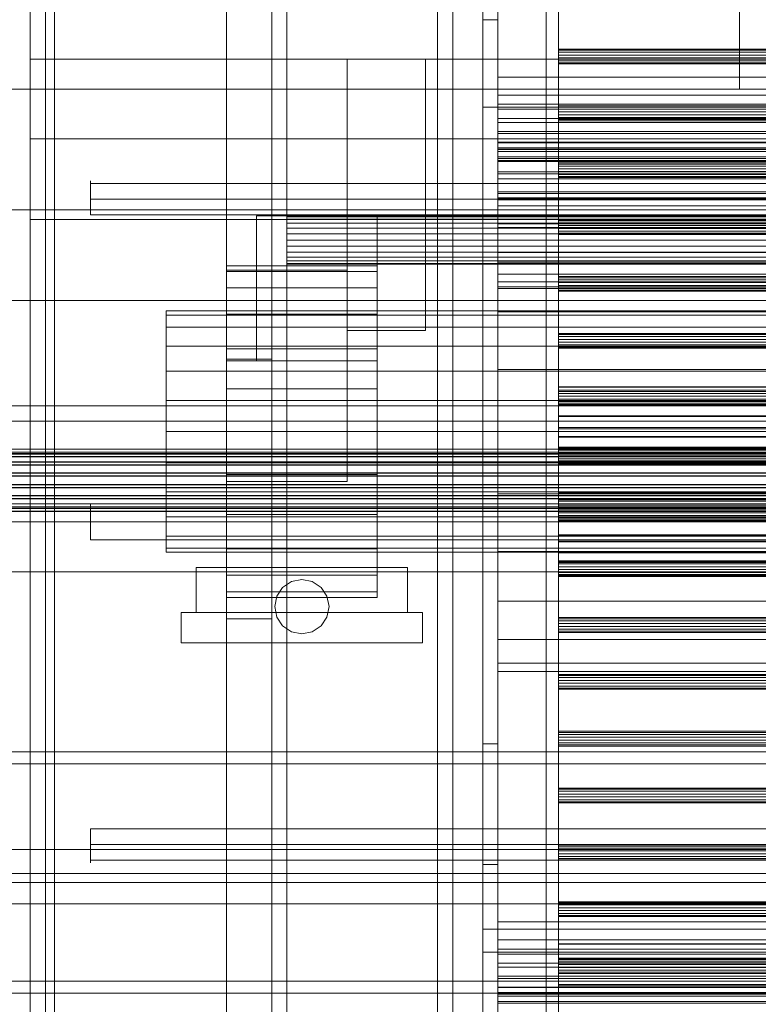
# Model space of a CAD drawing. Header units: millimetres. Extents: x -4395 to 65662, y -65530 to 6847.
# Tile 169 of 256: x -1408 to -1164, y -34543 to -34217. Entities that reach past the tile are written whole.
import ezdxf

# ---------------------------------------------------------------- set-up
doc = ezdxf.new("R2010")
doc.units = ezdxf.units.MM
for name, color, linetype, lineweight in [('COTAS_O', 1, 'Continuous', 0), ('frontal_briquetadora', 7, 'Continuous', 0), ('frontal_C03', 7, 'Continuous', 0), ('frontal_dosificador', 7, 'Continuous', 0), ('frontal_secador', 7, 'Continuous', 0), ('frontal_tolva', 7, 'Continuous', 0)]:
    doc.layers.add(name, color=color, linetype=linetype, lineweight=lineweight)
doc.dimstyles.new('R19_100', dxfattribs={"dimtxt": 250, "dimasz": 150, "dimexe": 150, "dimexo": 80, "dimgap": 100, "dimtad": 1, "dimtih": 1, "dimtoh": 1, "dimdsep": 46, "dimcen": 0.09, "dimadec": 0, "dimazin": 0, "dimtfac": 1, "dimtdec": 4, "dimtofl": 0, "dimtmove": 0, "dimatfit": 3, "dimfxl": 1, "dimtolj": 1, "dimtzin": 0, "dimarcsym": 0})

# ---------------------------------------------------------------- blocks, each defined once
blk = doc.blocks.new('DIM_R33_42')
at = {"layer": 'COTAS_O'}
for p, q in [((-1725, -31700), (-1025, -31700)), ((-1025, -31700), (-1070, -31850)), ((-1025, -34400), (-1025, -31700)), ((-1025, -31700), (-980, -31850)), ((-1025, -34400), (-1070, -34250)), ((-1025, -34400), (-980, -34250)), ((-1725, -34400), (-1025, -34400))]:
    blk.add_line(p, q, dxfattribs=at)
blk.add_text('2700 O', height=250, rotation=90, dxfattribs=at).set_placement((-1125, -33050))
blk = doc.blocks.new('DIM_R33_43')
at = {"layer": 'COTAS_O'}
for p, q in [((-1725, -33700), (-1575, -33655)), ((1725, -33700), (1575, -33655)), ((-1725, -34400), (-1725, -33700)), ((-1725, -33700), (1725, -33700)), ((-1725, -33700), (-1575, -33745)), ((1725, -33700), (1575, -33745)), ((1725, -34400), (1725, -33700))]:
    blk.add_line(p, q, dxfattribs=at)
blk.add_text('3450 O', height=250, dxfattribs=at).set_placement((0, -33600))
blk = doc.blocks.new('DIM_R33_48')
at = {"layer": 'COTAS_O'}
for p, q in [((-1480, -33670), (-780, -33670)), ((-780, -33670), (-825, -33820)), ((-780, -36000), (-780, -33670)), ((-780, -33670), (-735, -33820)), ((-780, -36000), (-825, -35850)), ((-780, -36000), (-735, -35850)), ((-1480, -36000), (-780, -36000))]:
    blk.add_line(p, q, dxfattribs=at)
blk.add_text('2330 O', height=250, rotation=90, dxfattribs=at).set_placement((-880, -34835))
blk = doc.blocks.new('DIM_R33_50')
at = {"layer": 'COTAS_O'}
for p, q in [((-1400, -33000), (-700, -33000)), ((-700, -33000), (-745, -33150)), ((-700, -36000), (-700, -33000)), ((-700, -33000), (-655, -33150)), ((-700, -36000), (-745, -35850)), ((-700, -36000), (-655, -35850)), ((-1400, -36000), (-700, -36000))]:
    blk.add_line(p, q, dxfattribs=at)
blk.add_text('3000 O', height=250, rotation=90, dxfattribs=at).set_placement((-800, -34500))

msp = doc.modelspace()

# ---------------------------------------------------------------- linework, layer by layer
at = {"layer": 'frontal_briquetadora'}
for p, q in [((-1405, -34230.013), (-1405, -34203.884)), ((-1405, -34225.252), (-1405, -34212.624)), ((-1405, -34221.717), (-1405, -34213.397)), ((-1405, -34231.933), (-1405, -34221.717)), ((-1405, -34239.229), (-1405, -34225.252)), ((-1300, -34230.013), (-1405, -34230.013)), ((-1405, -34256.484), (-1405, -34230.013)), ((-630, -34230.013), (-1405, -34230.013)), ((-1300, -34230), (-1274, -34230)), ((-1300, -34230.013), (-1300, -34230)), ((-1300, -34230), (-1300, -34320)), ((-1300, -34256.484), (-1300, -34230.013)), ((-1274, -34230), (-1274, -34230.013)), ((-1274, -34320), (-1274, -34230)), ((-1274, -34230.013), (-1274, -34256.484)), ((-810, -34230.013), (-1274, -34230.013)), ((-1405, -34243.924), (-1405, -34231.933)), ((-1405, -34254.436), (-1405, -34239.229)), ((-1405, -34257.551), (-1405, -34243.924)), ((-1405, -34270.744), (-1405, -34254.436)), ((-1405, -34283.185), (-1405, -34256.484)), ((-1300, -34256.484), (-1405, -34256.484)), ((-630, -34256.484), (-1405, -34256.484)), ((-1405, -34272.653), (-1405, -34257.551)), ((-1300, -34283.185), (-1300, -34256.484)), ((-1274, -34256.484), (-1274, -34283.185)), ((-810, -34256.484), (-1274, -34256.484)), ((-1405, -34288.012), (-1405, -34270.744)), ((-1385, -34270.567), (-1385, -34270.413)), ((-1385, -34270.413), (-1385, -34270.797)), ((-1385, -34270.802), (-1385, -34270.422)), ((-1385, -34270.422), (-1385, -34271.246)), ((-1385, -34271.246), (-1385, -34270.567)), ((-1385, -34270.797), (-1385, -34271.687)), ((-1385, -34272.31), (-1385, -34270.802)), ((-1385, -34271.246), (-875, -34271.246)), ((-1385, -34272.71), (-1385, -34271.246)), ((-1385, -34271.687), (-1385, -34273)), ((-1385, -34274.643), (-1385, -34272.31)), ((-1405, -34289.054), (-1405, -34272.653)), ((-1385, -34274.181), (-1385, -34272.71)), ((-1385, -34273), (-1385, -34274.62)), ((-1385, -34275.659), (-1385, -34274.181)), ((-1385, -34274.62), (-1385, -34276.4)), ((-1385, -34277.33), (-1385, -34274.643)), ((-1385, -34277.143), (-1385, -34275.659)), ((-875, -34276.4), (-1385, -34276.4)), ((-1385, -34276.4), (-1385, -34277.306)), ((-1385, -34278.635), (-1385, -34277.143)), ((-1385, -34277.306), (-1385, -34278.191)), ((-1385, -34279.829), (-1385, -34277.33)), ((-1385, -34278.191), (-1385, -34279.036)), ((-1385, -34280.133), (-1385, -34278.635)), ((-1385, -34279.036), (-1385, -34279.82)), ((-1385, -34279.82), (-1385, -34280.525)), ((-1385, -34281.638), (-1385, -34279.829)), ((-1385, -34281.638), (-1385, -34280.133)), ((-1385, -34280.525), (-1385, -34281.136)), ((-1385, -34281.136), (-1385, -34281.638)), ((-1385, -34281.638), (-875, -34281.638)), ((-1405, -34310), (-1405, -34283.185)), ((-1300, -34283.185), (-1405, -34283.185)), ((-630, -34283.185), (-1405, -34283.185)), ((-1300, -34310), (-1300, -34283.185)), ((-1274, -34283.185), (-1274, -34310)), ((-810, -34283.185), (-1274, -34283.185)), ((-1405, -34306.094), (-1405, -34288.012)), ((-1405, -34306.56), (-1405, -34289.054)), ((-1405, -34324.836), (-1405, -34306.094)), ((-1405, -34324.968), (-1405, -34306.56)), ((-1300, -34310), (-1450, -34310)), ((-590, -34310), (-1450, -34310)), ((-630, -34310), (-1405, -34310)), ((-1300, -34310), (-1405, -34310)), ((-1300, -34310), (-1300, -34320)), ((-810, -34310), (-1274, -34310)), ((-1274, -34320), (-1274, -34310)), ((-1300, -34320), (-1274, -34320)), ((-1405, -34344.078), (-1405, -34324.836)), ((-1405, -34344.06), (-1405, -34324.968)), ((-1405, -34363.614), (-1405, -34344.06)), ((-1405, -34363.655), (-1405, -34344.078)), ((-1450, -34345), (-590, -34345)), ((-620, -34345), (-1425, -34345)), ((-1405, -34383.4), (-1405, -34363.614)), ((-1405, -34383.4), (-1405, -34363.655)), ((-1385, -34377.401), (-875, -34377.401)), ((-1385, -34378.257), (-1385, -34377.401)), ((-1385, -34377.968), (-1385, -34377.401)), ((-1385, -34377.401), (-1385, -34377.535)), ((-1385, -34377.535), (-1385, -34377.968)), ((-1385, -34379.631), (-1385, -34377.968)), ((-1385, -34377.968), (-1385, -34378.679)), ((-1385, -34379.114), (-1385, -34378.257)), ((-1385, -34378.679), (-1385, -34379.631)), ((-1385, -34379.971), (-1385, -34379.114)), ((-1385, -34382.053), (-1385, -34379.631)), ((-1385, -34379.631), (-1385, -34380.775)), ((-1385, -34380.829), (-1385, -34379.971)), ((-1405, -34383.4), (-1450, -34383.4)), ((-1385, -34383.4), (-1405, -34383.4)), ((-1405, -34383.4), (-1405, -34403.145)), ((-1405, -34383.4), (-1405, -34403.186)), ((-1385, -34380.775), (-1385, -34382.053)), ((-1385, -34381.686), (-1385, -34380.829)), ((-1385, -34382.543), (-1385, -34381.686)), ((-1385, -34384.747), (-1385, -34382.053)), ((-1385, -34382.053), (-1385, -34383.4)), ((-1385, -34383.4), (-1385, -34382.543)), ((-875, -34383.4), (-1385, -34383.4)), ((-1385, -34383.4), (-1385, -34384.747)), ((-1385, -34383.4), (-1385, -34384.257)), ((-1385, -34384.257), (-1385, -34385.114)), ((-1385, -34384.747), (-1385, -34386.025)), ((-1385, -34387.169), (-1385, -34384.747)), ((-1385, -34385.114), (-1385, -34385.971)), ((-1385, -34385.971), (-1385, -34386.829)), ((-1385, -34386.025), (-1385, -34387.169)), ((-1385, -34386.829), (-1385, -34387.686)), ((-1385, -34387.169), (-1385, -34388.121)), ((-1385, -34388.832), (-1385, -34387.169)), ((-1385, -34387.686), (-1385, -34388.543)), ((-1385, -34388.121), (-1385, -34388.832)), ((-1385, -34388.543), (-1385, -34389.399)), ((-1385, -34388.832), (-1385, -34389.265)), ((-1385, -34389.399), (-1385, -34388.832)), ((-1385, -34389.265), (-1385, -34389.399)), ((-1385, -34389.399), (-875, -34389.399)), ((-1405, -34403.145), (-1405, -34422.722)), ((-1405, -34403.186), (-1405, -34422.74)), ((-1405, -34422.722), (-1405, -34441.964)), ((-1405, -34422.74), (-1405, -34441.832)), ((-1405, -34441.832), (-1405, -34460.24)), ((-1405, -34441.964), (-1405, -34460.706)), ((-1405, -34460.24), (-1405, -34477.746)), ((-1405, -34460.706), (-1405, -34478.788)), ((-1405, -34477.746), (-1405, -34494.147)), ((-1405, -34478.788), (-1405, -34496.056)), ((-1385, -34485.162), (-875, -34485.162)), ((-1385, -34486.667), (-1385, -34485.162)), ((-1385, -34485.162), (-1385, -34485.664)), ((-1385, -34486.971), (-1385, -34485.162)), ((-1385, -34485.664), (-1385, -34486.275)), ((-1385, -34486.275), (-1385, -34486.98)), ((-1385, -34488.165), (-1385, -34486.667)), ((-1385, -34489.47), (-1385, -34486.971)), ((-1385, -34486.98), (-1385, -34487.764)), ((-1385, -34487.764), (-1385, -34488.609)), ((-1385, -34489.657), (-1385, -34488.165)), ((-1385, -34488.609), (-1385, -34489.494)), ((-1385, -34492.157), (-1385, -34489.47)), ((-1385, -34489.494), (-1385, -34490.4)), ((-1385, -34491.141), (-1385, -34489.657)), ((-875, -34490.4), (-1385, -34490.4)), ((-1385, -34490.4), (-1385, -34492.18)), ((-1385, -34492.619), (-1385, -34491.141)), ((-1405, -34494.147), (-1405, -34509.249)), ((-1385, -34494.49), (-1385, -34492.157)), ((-1385, -34492.18), (-1385, -34493.8)), ((-1385, -34494.09), (-1385, -34492.619)), ((-1385, -34493.8), (-1385, -34495.113)), ((-1385, -34495.554), (-1385, -34494.09)), ((-1405, -34496.056), (-1405, -34512.364)), ((-1385, -34495.998), (-1385, -34494.49)), ((-1385, -34495.113), (-1385, -34496.003)), ((-1385, -34496.233), (-1385, -34495.554)), ((-1385, -34495.554), (-875, -34495.554)), ((-1385, -34495.554), (-1385, -34496.378)), ((-1385, -34496.378), (-1385, -34495.998)), ((-1385, -34496.003), (-1385, -34496.387)), ((-1385, -34496.387), (-1385, -34496.233)), ((-620, -34500), (-1425, -34500)), ((-620, -34510), (-1425, -34510)), ((-1405, -34509.249), (-1405, -34522.876)), ((-1405, -34512.364), (-1405, -34527.571)), ((-1255, -34518.4), (-1255, -34580)), ((-975, -34518.4), (-1255, -34518.4)), ((-1405, -34522.876), (-1405, -34534.867)), ((-1405, -34527.571), (-1405, -34541.548)), ((-1405, -34534.867), (-1405, -34545.083)), ((-1405, -34541.548), (-1405, -34554.176))]:
    msp.add_line(p, q, dxfattribs=at)
at = {"layer": 'frontal_C03'}
for p, q in [((-1234, -35234.965), (-1234, -32645.272)), ((-1230, -32645.272), (-1230, -35234.965)), ((-1234, -32745.445), (-1234, -35335.139)), ((-1230, -35335.139), (-1230, -32745.445)), ((-1230, -34227.104), (-1230, -34226.718)), ((-1230, -34226.718), (-1230, -34227.77)), ((1270, -34226.718), (-1230, -34226.718)), ((-1230, -34228.702), (-1230, -34227.104)), ((1270, -34227.104), (-1230, -34227.104)), ((-1230, -34227.77), (-1230, -34229.644)), ((1270, -34227.77), (-1230, -34227.77)), ((-1230, -34230.576), (-1230, -34228.702)), ((-1230, -34228.702), (1270, -34228.702)), ((-1230, -34229.644), (-1230, -34231.242)), ((1270, -34229.644), (-1230, -34229.644)), ((-1230, -34231.628), (-1230, -34230.576)), ((1270, -34230.576), (-1230, -34230.576)), ((-1230, -34231.242), (-1230, -34231.628)), ((1270, -34231.242), (-1230, -34231.242)), ((1270, -34231.628), (-1230, -34231.628)), ((-1230, -34245.945), (-1230, -34245.559)), ((-1230, -34245.559), (-1230, -34246.611)), ((1270, -34245.559), (-1230, -34245.559)), ((-1230, -34247.543), (-1230, -34245.945)), ((1270, -34245.945), (-1230, -34245.945)), ((-1230, -34246.611), (-1230, -34248.485)), ((1270, -34246.611), (-1230, -34246.611)), ((-1230, -34249.417), (-1230, -34247.543)), ((-1230, -34247.543), (1270, -34247.543)), ((-1230, -34248.485), (-1230, -34250.083)), ((1270, -34248.485), (-1230, -34248.485)), ((-1230, -34250.469), (-1230, -34249.417)), ((1270, -34249.417), (-1230, -34249.417)), ((-1230, -34250.083), (-1230, -34250.469)), ((1270, -34250.083), (-1230, -34250.083)), ((1270, -34250.469), (-1230, -34250.469)), ((-1230, -34264.786), (-1230, -34264.4)), ((-1230, -34264.4), (-1230, -34265.452)), ((1270, -34264.4), (-1230, -34264.4)), ((-1230, -34266.384), (-1230, -34264.786)), ((1270, -34264.786), (-1230, -34264.786)), ((-1230, -34265.452), (-1230, -34267.326)), ((1270, -34265.452), (-1230, -34265.452)), ((-1230, -34268.258), (-1230, -34266.384)), ((-1230, -34266.384), (1270, -34266.384)), ((-1230, -34267.326), (-1230, -34268.924)), ((1270, -34267.326), (-1230, -34267.326)), ((-1230, -34269.31), (-1230, -34268.258)), ((1270, -34268.258), (-1230, -34268.258)), ((-1230, -34268.924), (-1230, -34269.31)), ((1270, -34268.924), (-1230, -34268.924)), ((1270, -34269.31), (-1230, -34269.31)), ((-1230, -34283.627), (-1230, -34283.241)), ((-1230, -34283.241), (-1230, -34284.293)), ((1270, -34283.241), (-1230, -34283.241)), ((-1230, -34285.225), (-1230, -34283.627)), ((1270, -34283.627), (-1230, -34283.627)), ((-1230, -34284.293), (-1230, -34286.167)), ((1270, -34284.293), (-1230, -34284.293)), ((-1230, -34287.099), (-1230, -34285.225)), ((-1230, -34285.225), (1270, -34285.225)), ((-1230, -34286.167), (-1230, -34287.765)), ((1270, -34286.167), (-1230, -34286.167)), ((-1230, -34288.151), (-1230, -34287.099)), ((1270, -34287.099), (-1230, -34287.099)), ((-1230, -34287.765), (-1230, -34288.151)), ((1270, -34287.765), (-1230, -34287.765)), ((1270, -34288.151), (-1230, -34288.151)), ((-1230, -34302.468), (-1230, -34302.081)), ((-1230, -34302.081), (-1230, -34303.134)), ((1270, -34302.081), (-1230, -34302.081)), ((-1230, -34304.066), (-1230, -34302.468)), ((1270, -34302.468), (-1230, -34302.468)), ((-1230, -34303.134), (-1230, -34305.008)), ((1270, -34303.134), (-1230, -34303.134)), ((-1230, -34305.94), (-1230, -34304.066)), ((-1230, -34304.066), (1270, -34304.066)), ((-1230, -34305.008), (-1230, -34306.606)), ((1270, -34305.008), (-1230, -34305.008)), ((-1230, -34306.992), (-1230, -34305.94)), ((1270, -34305.94), (-1230, -34305.94)), ((-1230, -34306.606), (-1230, -34306.992)), ((1270, -34306.606), (-1230, -34306.606)), ((1270, -34306.992), (-1230, -34306.992)), ((-1230, -34321.309), (-1230, -34320.922)), ((-1230, -34320.922), (-1230, -34321.975)), ((1270, -34320.922), (-1230, -34320.922)), ((-1230, -34322.907), (-1230, -34321.309)), ((1270, -34321.309), (-1230, -34321.309)), ((-1230, -34321.975), (-1230, -34323.849)), ((1270, -34321.975), (-1230, -34321.975)), ((-1230, -34324.781), (-1230, -34322.907)), ((-1230, -34322.907), (1270, -34322.907)), ((-1230, -34323.849), (-1230, -34325.447)), ((1270, -34323.849), (-1230, -34323.849)), ((-1230, -34325.833), (-1230, -34324.781)), ((1270, -34324.781), (-1230, -34324.781)), ((-1230, -34325.447), (-1230, -34325.833)), ((1270, -34325.447), (-1230, -34325.447)), ((1270, -34325.833), (-1230, -34325.833)), ((-1230, -34338.776), (-1230, -34338.691)), ((-1230, -34338.691), (-1230, -34343.39)), ((1270, -34338.691), (-1230, -34338.691)), ((-1230, -34343.632), (-1230, -34338.776)), ((1270, -34338.776), (-1230, -34338.776)), ((-1230, -34340.15), (-1230, -34339.763)), ((-1230, -34339.763), (-1230, -34340.816)), ((1270, -34339.763), (-1230, -34339.763)), ((-1230, -34341.748), (-1230, -34340.15)), ((1270, -34340.15), (-1230, -34340.15)), ((-1230, -34340.816), (-1230, -34342.69)), ((1270, -34340.816), (-1230, -34340.816)), ((-1230, -34343.622), (-1230, -34341.748)), ((-1230, -34341.748), (1270, -34341.748)), ((-1230, -34342.69), (-1230, -34344.288)), ((1270, -34342.69), (-1230, -34342.69)), ((-1230, -34343.39), (-1230, -34352.159)), ((1270, -34343.39), (-1230, -34343.39)), ((-1230, -34344.674), (-1230, -34343.622)), ((1270, -34343.622), (-1230, -34343.622)), ((-1230, -34352.521), (-1230, -34343.632)), ((1270, -34343.632), (-1230, -34343.632)), ((-1230, -34344.288), (-1230, -34344.674)), ((1270, -34344.288), (-1230, -34344.288)), ((-1230, -34344.641), (-1230, -34344.575)), ((-1230, -34344.575), (-1230, -34348.246)), ((1270, -34344.575), (-1230, -34344.575)), ((-1230, -34348.435), (-1230, -34344.641)), ((1270, -34344.641), (-1230, -34344.641)), ((1270, -34344.674), (-1230, -34344.674)), ((-1230, -34348.246), (-1230, -34355.096)), ((1270, -34348.246), (-1230, -34348.246)), ((-1230, -34355.379), (-1230, -34348.435)), ((1270, -34348.435), (-1230, -34348.435)), ((-1230, -34352.159), (-1230, -34363.661)), ((1270, -34352.159), (-1230, -34352.159)), ((-1230, -34364.089), (-1230, -34352.521)), ((1270, -34352.521), (-1230, -34352.521)), ((-1230, -34355.096), (-1230, -34364.083)), ((1270, -34355.096), (-1230, -34355.096)), ((-1230, -34364.417), (-1230, -34355.379)), ((1270, -34355.379), (-1230, -34355.379)), ((1516, -34359.306), (-1476, -34359.306)), ((1516, -34359.333), (-1476, -34359.333)), ((1516, -34360.297), (-1476, -34360.297)), ((1516, -34360.323), (-1476, -34360.323)), ((-1230, -34358.991), (-1230, -34358.604)), ((-1230, -34358.604), (-1230, -34359.657)), ((1270, -34358.604), (-1230, -34358.604)), ((-1230, -34360.589), (-1230, -34358.991)), ((1270, -34358.991), (-1230, -34358.991)), ((-1230, -34359.657), (-1230, -34361.531)), ((1270, -34359.657), (-1230, -34359.657)), ((-1230, -34362.463), (-1230, -34360.589)), ((-1230, -34360.589), (1270, -34360.589)), ((1516, -34360.775), (-1476, -34360.775)), ((1516, -34360.85), (-1476, -34360.85)), ((1516, -34361.765), (-1476, -34361.765)), ((1516, -34361.841), (-1476, -34361.841)), ((1516, -34363.515), (-1476, -34363.515)), ((1516, -34363.628), (-1476, -34363.628)), ((-1230, -34361.531), (-1230, -34363.129)), ((1270, -34361.531), (-1230, -34361.531)), ((-1230, -34363.515), (-1230, -34362.463)), ((1270, -34362.463), (-1230, -34362.463)), ((-1230, -34363.129), (-1230, -34363.515)), ((1270, -34363.129), (-1230, -34363.129)), ((1270, -34363.515), (-1230, -34363.515)), ((-1230, -34363.661), (-1230, -34376.147)), ((1270, -34363.661), (-1230, -34363.661)), ((1516, -34364.505), (-1476, -34364.505)), ((1516, -34364.619), (-1476, -34364.619)), ((1516, -34367.109), (-1476, -34367.109)), ((-1230, -34364.083), (-1230, -34373.837)), ((1270, -34364.083), (-1230, -34364.083)), ((-1230, -34376.574), (-1230, -34364.089)), ((-1230, -34364.089), (1270, -34364.089)), ((-1230, -34374.171), (-1230, -34364.417)), ((-1230, -34364.417), (1270, -34364.417)), ((-1476, -34367.243), (1516, -34367.243)), ((1516, -34368.1), (-1476, -34368.1)), ((-1476, -34368.234), (1516, -34368.234)), ((1516, -34371.011), (-1476, -34371.011)), ((1516, -34371.145), (-1476, -34371.145)), ((1516, -34372.002), (-1476, -34372.002)), ((1516, -34372.135), (-1476, -34372.135)), ((1516, -34374.626), (-1476, -34374.626)), ((1516, -34374.739), (-1476, -34374.739)), ((1516, -34375.617), (-1476, -34375.617)), ((1516, -34375.73), (-1476, -34375.73)), ((-1230, -34373.837), (-1230, -34382.874)), ((1270, -34373.837), (-1230, -34373.837)), ((-1230, -34383.157), (-1230, -34374.171)), ((1270, -34374.171), (-1230, -34374.171)), ((-1230, -34376.147), (-1230, -34387.714)), ((1270, -34376.147), (-1230, -34376.147)), ((-1230, -34388.077), (-1230, -34376.574)), ((1270, -34376.574), (-1230, -34376.574)), ((1516, -34377.404), (-1476, -34377.404)), ((1516, -34377.479), (-1476, -34377.479)), ((1516, -34378.394), (-1476, -34378.394)), ((1516, -34378.47), (-1476, -34378.47)), ((1516, -34378.921), (-1476, -34378.921)), ((1516, -34378.948), (-1476, -34378.948)), ((1516, -34379.912), (-1476, -34379.912)), ((1516, -34379.939), (-1476, -34379.939)), ((-1230, -34377.831), (-1230, -34377.445)), ((-1230, -34377.445), (-1230, -34378.498)), ((1270, -34377.445), (-1230, -34377.445)), ((-1230, -34379.43), (-1230, -34377.831)), ((1270, -34377.831), (-1230, -34377.831)), ((-1230, -34378.498), (-1230, -34380.372)), ((1270, -34378.498), (-1230, -34378.498)), ((-1230, -34381.304), (-1230, -34379.43)), ((-1230, -34379.43), (1270, -34379.43)), ((-1230, -34380.372), (-1230, -34381.97)), ((1270, -34380.372), (-1230, -34380.372)), ((-1230, -34382.356), (-1230, -34381.304)), ((1270, -34381.304), (-1230, -34381.304)), ((-1230, -34381.97), (-1230, -34382.356)), ((1270, -34381.97), (-1230, -34381.97)), ((1270, -34382.356), (-1230, -34382.356)), ((-1230, -34382.874), (-1230, -34389.819)), ((1270, -34382.874), (-1230, -34382.874)), ((-1230, -34390.008), (-1230, -34383.157)), ((1270, -34383.157), (-1230, -34383.157)), ((-1230, -34387.714), (-1230, -34396.603)), ((1270, -34387.714), (-1230, -34387.714)), ((-1230, -34396.845), (-1230, -34388.077)), ((1270, -34388.077), (-1230, -34388.077)), ((-1230, -34389.819), (-1230, -34393.613)), ((1270, -34389.819), (-1230, -34389.819)), ((-1230, -34393.679), (-1230, -34390.008)), ((1270, -34390.008), (-1230, -34390.008)), ((-1230, -34393.613), (-1230, -34393.679)), ((1270, -34393.613), (-1230, -34393.613)), ((1270, -34393.679), (-1230, -34393.679)), ((-1230, -34396.672), (-1230, -34396.286)), ((-1230, -34396.286), (-1230, -34397.339)), ((1270, -34396.286), (-1230, -34396.286)), ((-1230, -34396.603), (-1230, -34401.46)), ((1270, -34396.603), (-1230, -34396.603)), ((-1230, -34398.271), (-1230, -34396.672)), ((1270, -34396.672), (-1230, -34396.672)), ((-1230, -34401.545), (-1230, -34396.845)), ((1270, -34396.845), (-1230, -34396.845)), ((-1230, -34397.339), (-1230, -34399.213)), ((1270, -34397.339), (-1230, -34397.339)), ((-1230, -34400.145), (-1230, -34398.271)), ((-1230, -34398.271), (1270, -34398.271)), ((-1230, -34399.213), (-1230, -34400.811)), ((1270, -34399.213), (-1230, -34399.213)), ((-1230, -34401.197), (-1230, -34400.145)), ((1270, -34400.145), (-1230, -34400.145)), ((-1230, -34400.811), (-1230, -34401.197)), ((1270, -34400.811), (-1230, -34400.811)), ((1270, -34401.197), (-1230, -34401.197)), ((-1230, -34401.46), (-1230, -34401.545)), ((1270, -34401.46), (-1230, -34401.46)), ((1270, -34401.545), (-1230, -34401.545)), ((-1230, -34415.513), (-1230, -34415.127)), ((-1230, -34415.127), (-1230, -34416.18)), ((1270, -34415.127), (-1230, -34415.127)), ((-1230, -34417.112), (-1230, -34415.513)), ((1270, -34415.513), (-1230, -34415.513)), ((-1230, -34416.18), (-1230, -34418.054)), ((1270, -34416.18), (-1230, -34416.18)), ((-1230, -34418.986), (-1230, -34417.112)), ((-1230, -34417.112), (1270, -34417.112)), ((-1230, -34418.054), (-1230, -34419.652)), ((1270, -34418.054), (-1230, -34418.054)), ((-1230, -34420.038), (-1230, -34418.986)), ((1270, -34418.986), (-1230, -34418.986)), ((-1230, -34419.652), (-1230, -34420.038)), ((1270, -34419.652), (-1230, -34419.652)), ((1270, -34420.038), (-1230, -34420.038)), ((-1230, -34434.354), (-1230, -34433.968)), ((-1230, -34433.968), (-1230, -34435.021)), ((1270, -34433.968), (-1230, -34433.968)), ((-1230, -34435.953), (-1230, -34434.354)), ((1270, -34434.354), (-1230, -34434.354)), ((-1230, -34435.021), (-1230, -34436.895)), ((1270, -34435.021), (-1230, -34435.021)), ((-1230, -34437.827), (-1230, -34435.953)), ((-1230, -34435.953), (1270, -34435.953)), ((-1230, -34436.895), (-1230, -34438.493)), ((1270, -34436.895), (-1230, -34436.895)), ((-1230, -34438.879), (-1230, -34437.827)), ((1270, -34437.827), (-1230, -34437.827)), ((-1230, -34438.493), (-1230, -34438.879)), ((1270, -34438.493), (-1230, -34438.493)), ((1270, -34438.879), (-1230, -34438.879)), ((-1230, -34453.195), (-1230, -34452.809)), ((-1230, -34452.809), (-1230, -34453.862)), ((1270, -34452.809), (-1230, -34452.809)), ((-1230, -34454.794), (-1230, -34453.195)), ((1270, -34453.195), (-1230, -34453.195)), ((-1230, -34453.862), (-1230, -34455.736)), ((1270, -34453.862), (-1230, -34453.862)), ((-1230, -34456.668), (-1230, -34454.794)), ((-1230, -34454.794), (1270, -34454.794)), ((-1230, -34455.736), (-1230, -34457.334)), ((1270, -34455.736), (-1230, -34455.736)), ((-1230, -34457.72), (-1230, -34456.668)), ((1270, -34456.668), (-1230, -34456.668)), ((-1230, -34457.334), (-1230, -34457.72)), ((1270, -34457.334), (-1230, -34457.334)), ((1270, -34457.72), (-1230, -34457.72)), ((-1500, -34459.645), (1540, -34459.645)), ((1540, -34463.645), (-1500, -34463.645)), ((-1230, -34472.036), (-1230, -34471.65)), ((-1230, -34471.65), (-1230, -34472.703)), ((1270, -34471.65), (-1230, -34471.65)), ((-1230, -34473.635), (-1230, -34472.036)), ((1270, -34472.036), (-1230, -34472.036)), ((-1230, -34472.703), (-1230, -34474.577)), ((1270, -34472.703), (-1230, -34472.703)), ((-1230, -34475.509), (-1230, -34473.635)), ((-1230, -34473.635), (1270, -34473.635)), ((-1230, -34474.577), (-1230, -34476.175)), ((1270, -34474.577), (-1230, -34474.577)), ((-1230, -34476.561), (-1230, -34475.509)), ((1270, -34475.509), (-1230, -34475.509)), ((-1230, -34476.175), (-1230, -34476.561)), ((1270, -34476.175), (-1230, -34476.175)), ((1270, -34476.561), (-1230, -34476.561)), ((-1230, -34490.877), (-1230, -34490.491)), ((-1230, -34490.491), (-1230, -34491.544)), ((1270, -34490.491), (-1230, -34490.491)), ((-1230, -34492.476), (-1230, -34490.877)), ((1270, -34490.877), (-1230, -34490.877)), ((-1230, -34491.544), (-1230, -34493.418)), ((1270, -34491.544), (-1230, -34491.544)), ((-1230, -34494.35), (-1230, -34492.476)), ((-1230, -34492.476), (1270, -34492.476)), ((-1230, -34493.418), (-1230, -34495.016)), ((1270, -34493.418), (-1230, -34493.418)), ((-1230, -34495.402), (-1230, -34494.35)), ((1270, -34494.35), (-1230, -34494.35)), ((-1230, -34495.016), (-1230, -34495.402)), ((1270, -34495.016), (-1230, -34495.016)), ((1270, -34495.402), (-1230, -34495.402)), ((-1230, -34509.718), (-1230, -34509.332)), ((-1230, -34509.332), (-1230, -34510.385)), ((1270, -34509.332), (-1230, -34509.332)), ((-1230, -34511.317), (-1230, -34509.718)), ((1270, -34509.718), (-1230, -34509.718)), ((-1230, -34510.385), (-1230, -34512.259)), ((1270, -34510.385), (-1230, -34510.385)), ((-1230, -34513.191), (-1230, -34511.317)), ((-1230, -34511.317), (1270, -34511.317)), ((-1230, -34512.259), (-1230, -34513.857)), ((1270, -34512.259), (-1230, -34512.259)), ((-1230, -34514.243), (-1230, -34513.191)), ((1270, -34513.191), (-1230, -34513.191)), ((-1230, -34513.857), (-1230, -34514.243)), ((1270, -34513.857), (-1230, -34513.857)), ((1270, -34514.243), (-1230, -34514.243)), ((-1230, -34523.417), (-1230, -34523.332)), ((-1230, -34523.332), (-1230, -34528.032)), ((1270, -34523.332), (-1230, -34523.332)), ((-1230, -34528.274), (-1230, -34523.417)), ((1270, -34523.417), (-1230, -34523.417)), ((-1230, -34528.032), (-1230, -34536.8)), ((1270, -34528.032), (-1230, -34528.032)), ((-1230, -34528.559), (-1230, -34528.173)), ((-1230, -34528.173), (-1230, -34529.226)), ((1270, -34528.173), (-1230, -34528.173)), ((-1230, -34537.163), (-1230, -34528.274)), ((1270, -34528.274), (-1230, -34528.274)), ((-1230, -34530.158), (-1230, -34528.559)), ((1270, -34528.559), (-1230, -34528.559)), ((-1230, -34529.226), (-1230, -34531.1)), ((1270, -34529.226), (-1230, -34529.226)), ((-1230, -34532.032), (-1230, -34530.158)), ((-1230, -34530.158), (1270, -34530.158)), ((-1230, -34531.1), (-1230, -34532.698)), ((1270, -34531.1), (-1230, -34531.1)), ((-1230, -34533.084), (-1230, -34532.032)), ((1270, -34532.032), (-1230, -34532.032)), ((-1230, -34532.698), (-1230, -34533.084)), ((1270, -34532.698), (-1230, -34532.698)), ((1270, -34533.084), (-1230, -34533.084)), ((-1500, -34535.645), (1540, -34535.645)), ((-1230, -34536.8), (-1230, -34548.303)), ((1270, -34536.8), (-1230, -34536.8)), ((-1500, -34539.645), (1540, -34539.645)), ((-1230, -34548.73), (-1230, -34537.163)), ((1270, -34537.163), (-1230, -34537.163))]:
    msp.add_line(p, q, dxfattribs=at)
at = {"layer": 'frontal_dosificador'}
for p, q in [((-1250, -35988), (-1250, -33800)), ((-1230, -34240), (-1230, -33900)), ((-1170, -34240), (-1170, -33900)), ((-500, -34240), (-1850, -34240)), ((-500, -34240), (-1770, -34240)), ((-1170, -34240), (-1230, -34240)), ((-500, -34280), (-1850, -34280))]:
    msp.add_line(p, q, dxfattribs=at)
at = {"layer": 'frontal_secador'}
for p, q in [((-1400, -36000), (-1400, -33000)), ((-1340, -36000), (-1340, -33000)), ((-1400, -36000), (-1400, -33075)), ((-1400, -35590), (-1400, -33075)), ((-1400, -35940), (-1400, -33075)), ((-1400, -34650), (-1400, -33075)), ((-1397, -35940), (-1397, -33075)), ((-1325, -36000), (-1325, -33075)), ((-1325, -35590), (-1325, -33075)), ((-1325, -35980), (-1325, -33075)), ((-1320, -35980), (-1320, -33075)), ((-1270, -35980), (-1270, -33075)), ((-1265, -35980), (-1265, -33075)), ((-1400, -36000), (-1400, -33250)), ((-1250, -33996), (-1250, -34236)), ((-1250, -34002), (-1250, -34242)), ((-1255, -34006), (-1255, -34246)), ((-1250, -34246), (-1250, -34006)), ((-1255, -34246), (-1255, -34177)), ((-1250, -34177), (-1250, -34246)), ((-1255, -34457), (-1255, -34217)), ((-1255, -34217), (-1255, -34286)), ((-1255, -34217), (-1250, -34217)), ((-1250, -34217), (-1250, -34457)), ((-1250, -34286), (-1250, -34217)), ((-1250, -34236), (1250, -34236)), ((-1250, -34236), (-1250, -34242)), ((-1250, -34242), (1250, -34242)), ((-1250, -34242), (-1250, -34246)), ((-1250, -34242), (-1250, -34246.659)), ((-1250, -34245), (-1250, -34242)), ((-1255, -34246), (-1250, -34246)), ((-1250, -34249.659), (-1250, -34245)), ((-1250, -34245), (1250, -34245)), ((1250, -34246), (-1250, -34246)), ((-1250, -34246.659), (1250, -34246.659)), ((-1250, -34246.659), (-1250, -34249.659)), ((-1250, -34246.659), (-1250, -34251)), ((1250, -34249.659), (-1250, -34249.659)), ((-1250, -34254), (-1250, -34249.659)), ((-1250, -34251), (1250, -34251)), ((-1250, -34251), (-1250, -34254)), ((-1250, -34251), (-1250, -34254.728)), ((1250, -34254), (-1250, -34254)), ((-1250, -34257.728), (-1250, -34254)), ((-1250, -34254.728), (1250, -34254.728)), ((-1250, -34254.728), (-1250, -34257.728)), ((-1250, -34254.728), (-1250, -34257.588)), ((-1250, -34257.588), (1250, -34257.588)), ((-1250, -34257.588), (-1250, -34260.588)), ((-1250, -34257.588), (-1250, -34259.387)), ((-1250, -34259.918), (-1250, -34257.611)), ((1250, -34257.611), (-1250, -34257.611)), ((1250, -34257.728), (-1250, -34257.728)), ((-1250, -34260.588), (-1250, -34257.728)), ((-1250, -34259.387), (1250, -34259.387)), ((-1250, -34259.387), (-1250, -34262.387)), ((-1250, -34259.387), (-1250, -34260)), ((-1250, -34263.65), (-1250, -34259.918)), ((1250, -34259.918), (-1250, -34259.918)), ((-1250, -34260), (1250, -34260)), ((-1250, -34260), (-1250, -34263)), ((1250, -34260.588), (-1250, -34260.588)), ((-1250, -34262.387), (-1250, -34260.588)), ((1250, -34262.387), (-1250, -34262.387)), ((-1250, -34263), (-1250, -34262.387)), ((1250, -34263), (-1250, -34263)), ((-1250, -34263.65), (-1250, -34267.382)), ((-1250, -34263.65), (1250, -34263.65)), ((-1250, -34264), (-1250, -34276)), ((1250, -34264), (-1250, -34264)), ((-1250, -34268), (-1250, -34264)), ((-1250, -34267.382), (-1250, -34269.689)), ((1250, -34267.382), (-1250, -34267.382)), ((-1250, -34280), (-1250, -34268)), ((-1250, -34268), (1250, -34268)), ((1250, -34269.689), (-1250, -34269.689)), ((-1250, -34276.709), (-1250, -34274)), ((1250, -34274), (-1250, -34274)), ((-1250, -34274.545), (-1250, -34274)), ((-1250, -34276.144), (-1250, -34274.545)), ((1250, -34274.545), (-1250, -34274.545)), ((-1250, -34276), (-1250, -34516)), ((1250, -34276), (-1250, -34276)), ((-1250, -34282), (-1250, -34276)), ((-1250, -34276), (-1250, -34280)), ((-1250, -34278.686), (-1250, -34276.144)), ((1250, -34276.144), (-1250, -34276.144)), ((-1250, -34284.651), (-1250, -34276.709)), ((1250, -34276.709), (-1250, -34276.709)), ((-1250, -34282), (-1250, -34278.686)), ((1250, -34278.686), (-1250, -34278.686)), ((-1330, -34282), (-1290, -34282)), ((-1330, -34310), (-1330, -34282)), ((-1320, -34282.273), (-1320, -34282)), ((1320, -34282), (-1320, -34282)), ((-1320, -34283.072), (-1320, -34282.273)), ((1320, -34282.273), (-1320, -34282.273)), ((-1290, -34310), (-1290, -34282)), ((1250, -34280), (-1250, -34280)), ((-1250, -34285.859), (-1250, -34282)), ((1250, -34282), (-1250, -34282)), ((-1250, -34282), (-1250, -34522)), ((-1250, -34286), (-1250, -34282)), ((-1320, -34284.343), (-1320, -34283.072)), ((1320, -34283.072), (-1320, -34283.072)), ((-1320, -34286), (-1320, -34284.343)), ((1320, -34284.343), (-1320, -34284.343)), ((-1250, -34297.285), (-1250, -34284.651)), ((1250, -34284.651), (-1250, -34284.651)), ((-1320, -34287.929), (-1320, -34286)), ((1320, -34286), (-1320, -34286)), ((-1320, -34290), (-1320, -34287.929)), ((1320, -34287.929), (-1320, -34287.929)), ((-1255, -34286), (-1255, -34526)), ((-1250, -34286), (-1255, -34286)), ((-1250, -34290), (-1250, -34285.859)), ((1250, -34285.859), (-1250, -34285.859)), ((-1250, -34526), (-1250, -34286)), ((-1250, -34286), (1250, -34286)), ((-1320, -34290), (-1320, -34292.071)), ((-1320, -34290), (1320, -34290)), ((-1250, -34290), (-1250, -34294.141)), ((-1250, -34290), (1250, -34290)), ((-1320, -34292.071), (-1320, -34294)), ((1320, -34292.071), (-1320, -34292.071)), ((-1320, -34294), (-1320, -34295.657)), ((1320, -34294), (-1320, -34294)), ((-1250, -34294.141), (-1250, -34298)), ((1250, -34294.141), (-1250, -34294.141)), ((-1340, -34300.374), (-1340, -34298.5)), ((-1290, -34298.5), (-1340, -34298.5)), ((-1320, -34295.657), (-1320, -34296.928)), ((1320, -34295.657), (-1320, -34295.657)), ((-1320, -34296.928), (-1320, -34297.727)), ((1320, -34296.928), (-1320, -34296.928)), ((-1320, -34297.727), (-1320, -34298)), ((1320, -34297.727), (-1320, -34297.727)), ((1320, -34298), (-1320, -34298)), ((-1290, -34300.374), (-1290, -34298.5)), ((-1250, -34313.75), (-1250, -34297.285)), ((1250, -34297.285), (-1250, -34297.285)), ((-1250, -34298), (-1250, -34301.314)), ((1250, -34298), (-1250, -34298)), ((-1340, -34300), (-1300, -34300)), ((-1340, -34330), (-1340, -34300)), ((-1340, -34305.869), (-1340, -34300.374)), ((-1290, -34300.374), (-1340, -34300.374)), ((-1300, -34330), (-1300, -34300)), ((-1290, -34305.869), (-1290, -34300.374)), ((-1250, -34301.314), (-1250, -34303.856)), ((1250, -34301.314), (-1250, -34301.314)), ((-1250, -34303.856), (-1250, -34305.455)), ((1250, -34303.856), (-1250, -34303.856)), ((-1340, -34314.609), (-1340, -34305.869)), ((-1290, -34305.869), (-1340, -34305.869)), ((-1290, -34314.609), (-1290, -34305.869)), ((-1250, -34305.455), (-1250, -34306)), ((1250, -34305.455), (-1250, -34305.455)), ((1250, -34306), (-1250, -34306)), ((-1330, -34310), (-1290, -34310)), ((-1330, -34330), (-1330, -34310)), ((-1290, -34330), (-1290, -34310)), ((-1360, -34314.863), (-1360, -34313.5)), ((1360, -34313.5), (-1360, -34313.5)), ((-1360, -34318.859), (-1360, -34314.863)), ((1360, -34314.863), (-1360, -34314.863)), ((-1340, -34326), (-1340, -34314.609)), ((-1290, -34314.609), (-1340, -34314.609)), ((-1290, -34326), (-1290, -34314.609)), ((-1250, -34332.924), (-1250, -34313.75)), ((1250, -34313.75), (-1250, -34313.75)), ((-1360, -34325.216), (-1360, -34318.859)), ((1360, -34318.859), (-1360, -34318.859)), ((-1360, -34333.5), (-1360, -34325.216)), ((1360, -34325.216), (-1360, -34325.216)), ((-1340, -34339.265), (-1340, -34326)), ((-1290, -34326), (-1340, -34326)), ((-1290, -34339.265), (-1290, -34326)), ((-1340, -34329.5), (-1325, -34329.5)), ((-1340, -34415.5), (-1340, -34329.5)), ((-1340, -34330), (-1300, -34330)), ((-1340, -34370), (-1340, -34330)), ((-1330, -34330), (-1290, -34330)), ((-1325, -34415.5), (-1325, -34329.5)), ((-1300, -34370), (-1300, -34330)), ((-1360, -34343.147), (-1360, -34333.5)), ((1360, -34333.5), (-1360, -34333.5)), ((-1250, -34353.5), (-1250, -34332.924)), ((1250, -34332.924), (-1250, -34332.924)), ((-1340, -34353.5), (-1340, -34339.265)), ((-1290, -34339.265), (-1340, -34339.265)), ((-1290, -34353.5), (-1290, -34339.265)), ((-1360, -34353.5), (-1360, -34343.147)), ((1360, -34343.147), (-1360, -34343.147)), ((-1360, -34353.5), (-1360, -34363.853)), ((-1360, -34353.5), (1360, -34353.5)), ((-1340, -34353.5), (-1340, -34367.735)), ((-1340, -34353.5), (-1290, -34353.5)), ((-1290, -34367.735), (-1290, -34353.5)), ((-1250, -34353.5), (-1250, -34374.076)), ((-1250, -34353.5), (1250, -34353.5)), ((-1360, -34363.853), (-1360, -34373.5)), ((1360, -34363.853), (-1360, -34363.853)), ((-1340, -34367.735), (-1340, -34381)), ((-1290, -34367.735), (-1340, -34367.735)), ((-1340, -34370), (-1300, -34370)), ((-1290, -34367.735), (-1290, -34381)), ((-1360, -34373.5), (-1360, -34381.784)), ((1360, -34373.5), (-1360, -34373.5)), ((-1250, -34374.076), (-1250, -34393.25)), ((1250, -34374.076), (-1250, -34374.076)), ((-1360, -34381.784), (-1360, -34388.141)), ((1360, -34381.784), (-1360, -34381.784)), ((-1340, -34381), (-1340, -34392.391)), ((-1290, -34381), (-1340, -34381)), ((-1290, -34381), (-1290, -34392.391)), ((-1360, -34388.141), (-1360, -34392.137)), ((1360, -34388.141), (-1360, -34388.141)), ((-1360, -34392.137), (-1360, -34393.5)), ((1360, -34392.137), (-1360, -34392.137)), ((-1340, -34392.391), (-1340, -34401.131)), ((-1290, -34392.391), (-1340, -34392.391)), ((-1290, -34392.391), (-1290, -34401.131)), ((1360, -34393.5), (-1360, -34393.5)), ((-1250, -34393.25), (-1250, -34409.715)), ((1250, -34393.25), (-1250, -34393.25)), ((-1350, -34398.5), (-1280, -34398.5)), ((-1350, -34413.5), (-1350, -34398.5)), ((-1280, -34413.5), (-1280, -34398.5)), ((-1340, -34401.131), (-1340, -34406.626)), ((-1290, -34401.131), (-1340, -34401.131)), ((-1318.444, -34403.185), (-1315, -34402.5)), ((-1315, -34402.5), (-1311.556, -34403.185)), ((-1290, -34401.131), (-1290, -34406.626)), ((-1323.315, -34408.056), (-1321.364, -34405.136)), ((-1321.364, -34405.136), (-1318.444, -34403.185)), ((-1311.556, -34403.185), (-1308.636, -34405.136)), ((-1308.636, -34405.136), (-1306.685, -34408.056)), ((-1340, -34406.626), (-1340, -34408.5)), ((-1290, -34406.626), (-1340, -34406.626)), ((-1290, -34408.5), (-1340, -34408.5)), ((-1324, -34411.5), (-1323.315, -34408.056)), ((-1306.685, -34408.056), (-1306, -34411.5)), ((-1290, -34406.626), (-1290, -34408.5)), ((-1323.315, -34414.944), (-1324, -34411.5)), ((-1306, -34411.5), (-1306.685, -34414.944)), ((-1250, -34409.715), (-1250, -34422.349)), ((1250, -34409.715), (-1250, -34409.715)), ((-1355, -34413.5), (-1275, -34413.5)), ((-1355, -34423.5), (-1355, -34413.5)), ((-1350, -34413.5), (-1280, -34413.5)), ((-1340, -34415.5), (-1325, -34415.5)), ((-1321.364, -34417.864), (-1323.315, -34414.944)), ((-1306.685, -34414.944), (-1308.636, -34417.864)), ((-1275, -34423.5), (-1275, -34413.5)), ((-1318.444, -34419.815), (-1321.364, -34417.864)), ((-1308.636, -34417.864), (-1311.556, -34419.815)), ((-1315, -34420.5), (-1318.444, -34419.815)), ((-1311.556, -34419.815), (-1315, -34420.5)), ((-1250, -34422.349), (-1250, -34430.291)), ((1250, -34422.349), (-1250, -34422.349)), ((-1355, -34423.5), (-1275, -34423.5)), ((-1250, -34430.291), (-1250, -34433)), ((1250, -34430.291), (-1250, -34430.291)), ((1250, -34433), (-1250, -34433)), ((-1255, -34526), (-1255, -34457)), ((-1255, -34457), (-1250, -34457)), ((-1250, -34457), (-1250, -34526)), ((-1255, -34807), (-1255, -34497)), ((-1255, -34497), (-1255, -34566)), ((-1255, -34497), (-1250, -34497)), ((-1250, -34497), (-1250, -34807)), ((-1250, -34566), (-1250, -34497)), ((-1250, -34516), (1250, -34516)), ((-1250, -34516), (-1250, -34522)), ((-1250, -34522), (1250, -34522)), ((-1250, -34522), (-1250, -34526)), ((-1250, -34522), (-1250, -34526.659)), ((-1250, -34525), (-1250, -34522)), ((-1255, -34526), (-1250, -34526)), ((-1250, -34529.659), (-1250, -34525)), ((-1250, -34525), (1250, -34525)), ((1250, -34526), (-1250, -34526)), ((-1250, -34526.659), (1250, -34526.659)), ((-1250, -34526.659), (-1250, -34529.659)), ((-1250, -34526.659), (-1250, -34531)), ((1250, -34529.659), (-1250, -34529.659)), ((-1250, -34534), (-1250, -34529.659)), ((-1250, -34531), (1250, -34531)), ((-1250, -34531), (-1250, -34534)), ((-1250, -34531), (-1250, -34534.728)), ((1250, -34534), (-1250, -34534)), ((-1250, -34537.728), (-1250, -34534)), ((-1250, -34534.728), (1250, -34534.728)), ((-1250, -34534.728), (-1250, -34537.728)), ((-1250, -34534.728), (-1250, -34537.588)), ((-1250, -34537.588), (1250, -34537.588)), ((-1250, -34537.588), (-1250, -34540.588)), ((-1250, -34537.588), (-1250, -34539.387)), ((-1250, -34539.918), (-1250, -34537.611)), ((1250, -34537.611), (-1250, -34537.611)), ((1250, -34537.728), (-1250, -34537.728)), ((-1250, -34540.588), (-1250, -34537.728)), ((-1250, -34539.387), (1250, -34539.387)), ((-1250, -34539.387), (-1250, -34542.387)), ((-1250, -34539.387), (-1250, -34540)), ((-1250, -34543.65), (-1250, -34539.918)), ((1250, -34539.918), (-1250, -34539.918)), ((-1250, -34540), (1250, -34540)), ((-1250, -34540), (-1250, -34543)), ((1250, -34540.588), (-1250, -34540.588)), ((-1250, -34542.387), (-1250, -34540.588)), ((1250, -34542.387), (-1250, -34542.387)), ((-1250, -34543), (-1250, -34542.387)), ((1250, -34543), (-1250, -34543))]:
    msp.add_line(p, q, dxfattribs=at)
at = {"layer": 'frontal_tolva'}
for p, q in [((-1821.5, -34350), (1821.5, -34350)), ((-1821.5, -34361), (1821.5, -34361)), ((-1821.5, -34492), (1821.5, -34492)), ((-1821.5, -34503), (1821.5, -34503))]:
    msp.add_line(p, q, dxfattribs=at)

# ---------------------------------------------------------------- dimensions: what is measured, and where the dimension line sits
at = {"layer": 'COTAS_O'}
for p1, p2, distance, picture, middle in [((-1725, -34400), (-1725, -31700), -700, 'DIM_R33_42', (-1025, -33050)), ((-1400, -36000), (-1400, -33000), -700, 'DIM_R33_50', (-700, -34500)), ((-1725, -34400), (1725, -34400), 700, 'DIM_R33_43', (0, -33700)), ((-1480, -36000), (-1480, -33670), -700, 'DIM_R33_48', (-780, -34835))]:
    dim = msp.add_aligned_dim(p1=p1, p2=p2, distance=distance, text='<> O', dimstyle='R19_100', dxfattribs=at)
    dim.commit()
    dim.dimension.update_dxf_attribs({"geometry": picture, "text_midpoint": middle})

doc.saveas('drawing.dxf')
